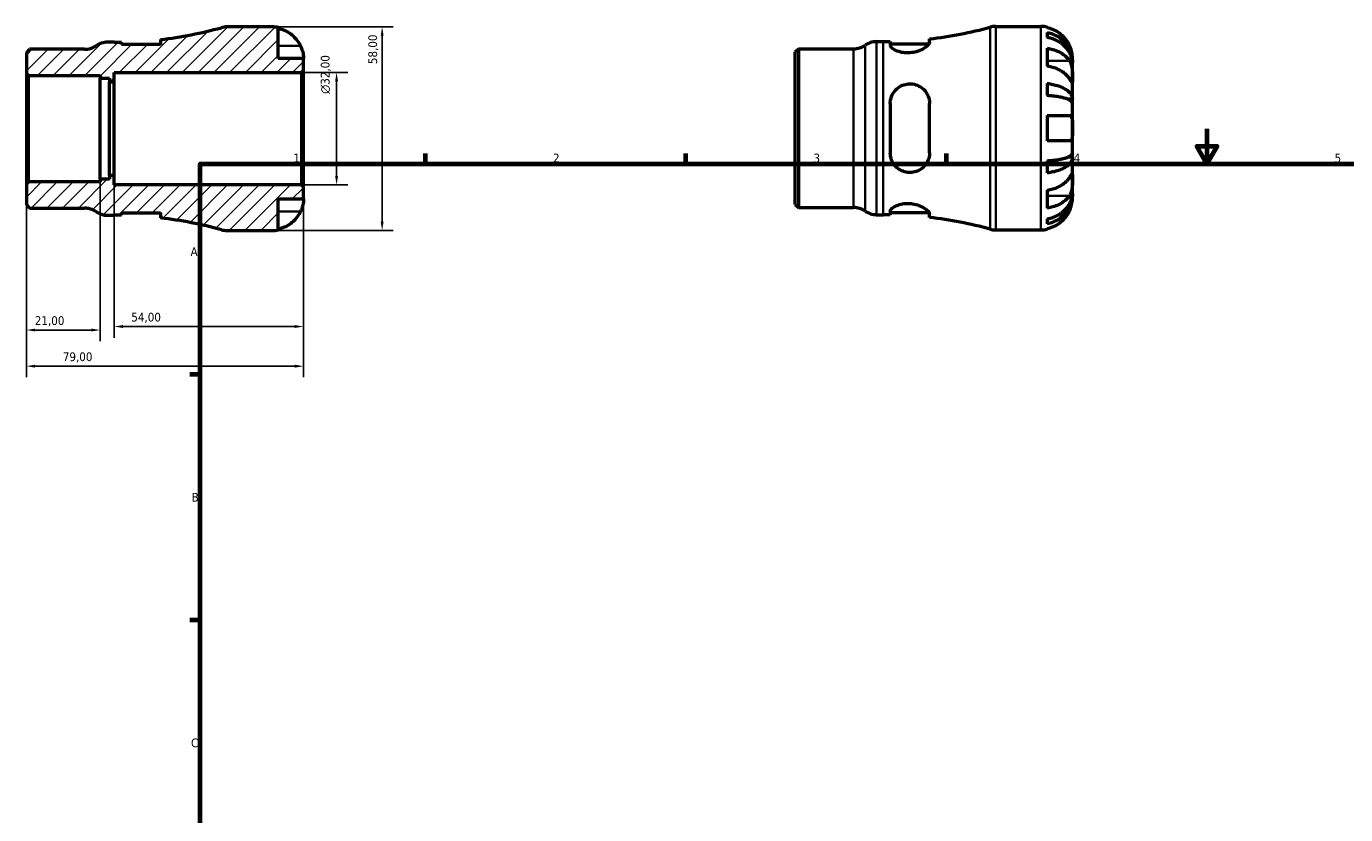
# Model space of a CAD drawing. Header units: millimetres. Extents: x -40 to 665, y 0 to 456.
# Tile 2 of 3: x -40 to 337, y 225 to 449. Entities that reach past the tile are written whole.
import ezdxf

# ---------------------------------------------------------------- set-up
doc = ezdxf.new("R2010")
doc.units = ezdxf.units.MM
for name, color, linetype, lineweight in [('Border (ISO)', 7, 'Continuous', 70), ('Dimension (ISO)', 7, 'Continuous', 25), ('Hatch (ISO)', 7, 'Continuous', 18), ('Visible (ISO)', 7, 'Continuous', 50), ('Visible Narrow (ISO)', 7, 'Continuous', 35)]:
    doc.layers.add(name, color=color, linetype=linetype, lineweight=lineweight)
doc.styles.add('Note Text (ISO)', font='tahoma.ttf')
doc.dimstyles.new('Default (ISO)', dxfattribs={"dimtxt": 2.5, "dimasz": 2.5, "dimexe": 3.175, "dimexo": 0, "dimgap": 0.762, "dimtad": 1, "dimrnd": 1e-08, "dimzin": 0, "dimtxsty": 'Note Text (ISO)', "dimcen": 0.09, "dimdle": 10, "dimclrd": 256, "dimclre": 256, "dimclrt": 232, "dimazin": 0, "dimtfac": 1.40208, "dimtmove": 0, "dimatfit": 3, "dimfxl": 1, "dimtolj": 1, "dimtzin": 0, "dimlwd": -1, "dimlwe": -1, "dimarcsym": 0})

# ---------------------------------------------------------------- blocks, each defined once
blk = doc.blocks.new('Borders Default Border')
at = {"layer": 'Border (ISO)'}
for p, q in [((74.25, 410), (74.25, 412.9)), ((148.5, 410), (148.5, 412.9)), ((222.75, 410), (222.75, 412.9)), ((10, 350), (7.1, 350)), ((10, 280), (7.1, 280))]:
    blk.add_line(p, q, dxfattribs=at)
at = {"layer": 'Border (ISO)', "flags": 128}
for points in [[(297, 420), (297, 410), (294.11, 415), (299.89, 415), (297, 410)], [(10, 10), (10, 410), (584, 410), (584, 10), (10, 10)]]:
    blk.add_lwpolyline(points, dxfattribs=at)
at = {"layer": 'Border (ISO)', "color": 232, "true_color": 0xca0064, "char_height": 2.5, "attachment_point": 7, "style": 'Note Text (ISO)'}
for s, insert in [('1', (36.56, 410.4)), ('2', (110.62, 410.4)), ('3', (184.85, 410.35)), ('4', (259, 410.4)), ('5', (333.39, 410.35)), ('A', (7.29, 383.75)), ('B', (7.59, 313.75)), ('C', (7.43, 243.71))]:
    blk.add_mtext(s, dxfattribs=dict(at, insert=insert))
blk = doc.blocks.new('*D7')
at = {"layer": 'Defpoints', "color": 0, "transparency": 16777216}
for p in [(-39.5, 404.27), (39.5, 403.42), (-39.5, 352.35)]:
    blk.add_point(p, dxfattribs=at)
at = {"layer": 'Dimension (ISO)', "transparency": 16777216}
for p, q in [((-39.5, 404.27), (-39.5, 349.17)), ((39.5, 403.42), (39.5, 349.17)), ((37, 352.35), (-37, 352.35))]:
    blk.add_line(p, q, dxfattribs=at)
for points in [[(-37, 352.76), (-37, 351.93), (-39.5, 352.35)], [(37, 352.76), (37, 351.93), (39.5, 352.35)]]:
    blk.add_solid(points, dxfattribs=at)
at = {"layer": 'Dimension (ISO)', "color": 232, "true_color": 0xca0064, "transparency": 16777216, "insert": (-29.12, 356.28), "char_height": 2.5, "attachment_point": 1, "style": 'Note Text (ISO)'}
blk.add_mtext('\\A1;79,00', dxfattribs=at)
blk = doc.blocks.new('*D8')
at = {"layer": 'Defpoints', "color": 0, "transparency": 16777216}
for p in [(30.5, 449), (61.9, 449), (30.5, 391)]:
    blk.add_point(p, dxfattribs=at)
at = {"layer": 'Dimension (ISO)', "transparency": 16777216}
for p, q in [((30.5, 449), (65.08, 449)), ((61.9, 393.5), (61.9, 446.5)), ((30.5, 391), (65.08, 391))]:
    blk.add_line(p, q, dxfattribs=at)
for points in [[(61.48, 446.5), (62.32, 446.5), (61.9, 449)], [(61.48, 393.5), (62.32, 393.5), (61.9, 391)]]:
    blk.add_solid(points, dxfattribs=at)
at = {"layer": 'Dimension (ISO)', "color": 232, "true_color": 0xca0064, "transparency": 16777216, "insert": (57.96, 438.4), "char_height": 2.5, "attachment_point": 1, "rotation": 90, "style": 'Note Text (ISO)'}
blk.add_mtext('\\A1;58,00', dxfattribs=at)
blk = doc.blocks.new('*D9')
at = {"layer": 'Defpoints', "color": 0, "transparency": 16777216}
for p in [(38.92, 436), (48.92, 436), (38.92, 404)]:
    blk.add_point(p, dxfattribs=at)
at = {"layer": 'Dimension (ISO)', "transparency": 16777216}
for p, q in [((38.92, 436), (52.09, 436)), ((48.92, 406.5), (48.92, 433.5)), ((38.92, 404), (52.09, 404))]:
    blk.add_line(p, q, dxfattribs=at)
for points in [[(48.5, 433.5), (49.34, 433.5), (48.92, 436)], [(48.5, 406.5), (49.34, 406.5), (48.92, 404)]]:
    blk.add_solid(points, dxfattribs=at)
at = {"layer": 'Dimension (ISO)', "color": 232, "true_color": 0xca0064, "transparency": 16777216, "insert": (44.4, 429.94), "char_height": 2.5, "attachment_point": 1, "rotation": 90, "style": 'Note Text (ISO)'}
blk.add_mtext('\\A1;\\fAIGDT|b0|i0;\\H2.5000;\\ln\\fTahoma|b0|i0;\\H2.5000;32,00', dxfattribs=at)
blk = doc.blocks.new('*D10')
at = {"layer": 'Defpoints', "color": 0, "transparency": 16777216}
for p in [(-14.5, 406.67), (39.5, 403.42), (-14.5, 363.64)]:
    blk.add_point(p, dxfattribs=at)
at = {"layer": 'Dimension (ISO)', "transparency": 16777216}
for p, q in [((-14.5, 406.67), (-14.5, 360.46)), ((39.5, 403.42), (39.5, 360.46)), ((37, 363.64), (-12, 363.64))]:
    blk.add_line(p, q, dxfattribs=at)
for points in [[(-12, 364.05), (-12, 363.22), (-14.5, 363.64)], [(37, 364.05), (37, 363.22), (39.5, 363.64)]]:
    blk.add_solid(points, dxfattribs=at)
at = {"layer": 'Dimension (ISO)', "color": 232, "true_color": 0xca0064, "transparency": 16777216, "insert": (-9.6, 367.57), "char_height": 2.5, "attachment_point": 1, "style": 'Note Text (ISO)'}
blk.add_mtext('\\A1;54,00', dxfattribs=at)
blk = doc.blocks.new('*D11')
at = {"layer": 'Defpoints', "color": 0, "transparency": 16777216}
for p in [(-39.5, 404.27), (-18.5, 405.61), (-39.5, 362.64)]:
    blk.add_point(p, dxfattribs=at)
at = {"layer": 'Dimension (ISO)', "transparency": 16777216}
for p, q in [((-39.5, 404.27), (-39.5, 359.47)), ((-18.5, 405.61), (-18.5, 359.47)), ((-21, 362.64), (-37, 362.64))]:
    blk.add_line(p, q, dxfattribs=at)
for points in [[(-37, 363.06), (-37, 362.23), (-39.5, 362.64)], [(-21, 363.06), (-21, 362.23), (-18.5, 362.64)]]:
    blk.add_solid(points, dxfattribs=at)
at = {"layer": 'Dimension (ISO)', "color": 232, "true_color": 0xca0064, "transparency": 16777216, "insert": (-37.11, 366.58), "char_height": 2.5, "attachment_point": 1, "style": 'Note Text (ISO)'}
blk.add_mtext('\\A1;21,00', dxfattribs=at)

msp = doc.modelspace()

# ---------------------------------------------------------------- hatches: boundary and pattern name
at = {"layer": 'Hatch (ISO)'}
h = msp.add_hatch(dxfattribs=at)
h.set_pattern_fill('ANSI31', color=256, scale=25.4, style=0)
h.set_pattern_definition([(45, (0, 0), (-2.245064, 2.245064), [])])
edge = h.paths.add_edge_path()
edge.add_ellipse((17.614, 396.8), major_axis=(-1.543, -5.591), ratio=1, start_angle=0, end_angle=15.4274)
edge.add_line((17.614, 391), (30.499, 391))
edge.add_ellipse((30.499, 400), major_axis=(0, -9), ratio=1, start_angle=0, end_angle=11.53696)
edge.add_line((32.299, 391.182), (32.299, 400))
edge.add_line((32.299, 400), (39.499, 400))
edge.add_line((39.499, 400), (39.499, 403.42))
edge.add_line((39.499, 403.42), (38.919, 404))
edge.add_line((38.919, 404), (-14.501, 404))
edge.add_line((-14.501, 404), (-14.501, 406.667))
edge.add_line((-14.501, 406.667), (-15.821, 406.667))
edge.add_line((-15.821, 406.667), (-15.821, 405.612))
edge.add_line((-15.821, 405.612), (-18.501, 405.612))
edge.add_line((-18.501, 405.612), (-18.501, 404.854))
edge.add_line((-18.501, 404.854), (-38.921, 404.854))
edge.add_line((-38.921, 404.854), (-39.501, 404.274))
edge.add_line((-39.501, 404.274), (-39.501, 398.289))
edge.add_line((-39.501, 398.289), (-38.592, 397.38))
edge.add_line((-38.592, 397.38), (-22.909, 397.38))
edge.add_ellipse((-22.909, 391.58), major_axis=(0, 5.8), ratio=1, start_angle=325.58849, end_angle=360, ccw=False)
edge.add_ellipse((-16.353, 401.15), major_axis=(-3.278, -4.785), ratio=1, start_angle=0, end_angle=34.41151)
edge.add_line((-16.353, 395.35), (-14.501, 395.35))
edge.add_ellipse((-14.501, 280.423), major_axis=(0, 114.927), ratio=1, start_angle=358.969, end_angle=360, ccw=False)
edge.add_line((-12.433, 395.331), (-12.433, 395.99))
edge.add_line((-12.433, 395.99), (-1.233, 395.99))
edge.add_line((-1.233, 395.99), (-1.233, 394.582))
edge.add_ellipse((-14.501, 280.423), major_axis=(13.268, 114.159), ratio=1, start_angle=351.20198, end_angle=360, ccw=False)
edge = h.paths.add_edge_path()
edge.add_ellipse((17.614, 443.2), major_axis=(0, 5.8), ratio=1, start_angle=0, end_angle=15.4274)
edge.add_ellipse((-14.501, 559.577), major_axis=(30.573, -110.786), ratio=1, start_angle=351.20198, end_angle=360, ccw=False)
edge.add_line((-1.233, 445.418), (-1.233, 444.01))
edge.add_line((-1.233, 444.01), (-12.433, 444.01))
edge.add_line((-12.433, 444.01), (-12.433, 444.669))
edge.add_ellipse((-14.501, 559.577), major_axis=(2.068, -114.908), ratio=1, start_angle=358.969, end_angle=360, ccw=False)
edge.add_line((-14.501, 444.65), (-16.353, 444.65))
edge.add_ellipse((-16.353, 438.85), major_axis=(0, 5.8), ratio=1, start_angle=0, end_angle=34.41151)
edge.add_ellipse((-22.909, 448.42), major_axis=(3.278, -4.785), ratio=1, start_angle=325.58849, end_angle=360, ccw=False)
edge.add_line((-22.909, 442.62), (-38.592, 442.62))
edge.add_line((-38.592, 442.62), (-39.501, 441.711))
edge.add_line((-39.501, 441.711), (-39.501, 435.726))
edge.add_line((-39.501, 435.726), (-38.921, 435.146))
edge.add_line((-38.921, 435.145), (-18.501, 435.145))
edge.add_line((-18.501, 435.145), (-18.501, 434.388))
edge.add_line((-18.501, 434.388), (-15.821, 434.388))
edge.add_line((-15.821, 434.388), (-15.821, 433.333))
edge.add_line((-15.821, 433.333), (-14.501, 433.333))
edge.add_line((-14.501, 433.333), (-14.501, 436))
edge.add_line((-14.501, 436), (38.919, 436))
edge.add_line((38.919, 436), (39.499, 436.58))
edge.add_line((39.499, 436.58), (39.499, 440))
edge.add_line((39.499, 440), (32.299, 440))
edge.add_line((32.299, 440), (32.299, 448.818))
edge.add_ellipse((30.499, 440), major_axis=(1.8, 8.818), ratio=1, start_angle=0, end_angle=11.53696)
edge.add_line((30.499, 449), (17.614, 449))

# ---------------------------------------------------------------- linework, layer by layer
at = {"layer": 'Visible (ISO)'}
for p, q in [((30.499, 449), (17.614, 449)), ((32.299, 440), (32.299, 448.818)), ((236.791, 449.155), (249.675, 449.155)), ((251.475, 448.973), (251.475, 448.747)), ((-14.501, 444.65), (-16.353, 444.65)), ((-12.433, 444.01), (-12.433, 444.669)), ((-1.233, 444.01), (-12.433, 444.01)), ((-1.233, 445.418), (-1.233, 444.01)), ((202.823, 444.805), (204.675, 444.805)), ((206.743, 444.824), (206.743, 443.798)), ((206.743, 444.165), (217.801, 444.165)), ((217.943, 444.579), (217.943, 445.573)), ((251.475, 447.44), (251.475, 446.007)), ((-38.592, 442.62), (-39.501, 441.711)), ((-39.501, 441.711), (-39.501, 435.726)), ((-22.909, 442.62), (-38.592, 442.62)), ((39.499, 440), (32.299, 440)), ((39.499, 436.58), (39.499, 440)), ((179.675, 441.866), (180.584, 442.775)), ((179.675, 398.444), (179.675, 441.866)), ((180.584, 442.775), (196.268, 442.775)), ((180.584, 442.775), (180.584, 397.535)), ((251.475, 442.918), (251.475, 437.827)), ((258.675, 438.868), (258.675, 440.155)), ((38.919, 436), (39.499, 436.58)), ((39.499, 403.42), (39.499, 436.58)), ((258.675, 438.868), (258.658, 438.868)), ((258.675, 438.378), (258.675, 438.868)), ((258.675, 434.297), (258.675, 438.378)), ((-39.501, 435.726), (-38.921, 435.145)), ((-39.501, 435.726), (-39.501, 404.274)), ((-38.921, 435.145), (-18.501, 435.145)), ((-38.921, 404.854), (-38.921, 435.145)), ((-18.501, 435.145), (-18.501, 434.388)), ((-18.501, 434.388), (-15.821, 434.388)), ((-18.501, 405.612), (-18.501, 434.388)), ((-15.821, 434.388), (-15.821, 433.333)), ((-15.821, 433.333), (-14.501, 433.333)), ((-15.821, 406.667), (-15.821, 433.333)), ((-14.501, 433.333), (-14.501, 436)), ((-14.501, 436), (38.919, 436)), ((-14.501, 406.667), (-14.501, 433.333)), ((38.919, 436), (38.919, 404)), ((251.475, 432.89), (251.475, 429.43)), ((258.675, 428.396), (258.675, 434.297)), ((206.743, 427.195), (206.743, 413.115)), ((217.943, 413.115), (217.943, 427.195)), ((258.675, 428.396), (257.35, 428.396)), ((258.675, 427.213), (258.675, 428.396)), ((258.675, 420.155), (258.675, 427.213)), ((251.475, 423.755), (251.475, 416.555)), ((258.675, 413.096), (258.675, 420.155)), ((251.475, 410.88), (251.475, 407.42)), ((258.675, 411.914), (257.35, 411.914)), ((258.675, 411.914), (258.675, 413.096)), ((258.675, 406.013), (258.675, 411.914)), ((-14.501, 406.667), (-15.821, 406.667)), ((-15.821, 406.667), (-15.821, 405.612)), ((-14.501, 404), (-14.501, 406.667)), ((-38.921, 404.854), (-39.501, 404.274)), ((-39.501, 404.274), (-39.501, 398.289)), ((-18.501, 404.854), (-38.921, 404.854)), ((-15.821, 405.612), (-18.501, 405.612)), ((-18.501, 405.612), (-18.501, 404.854)), ((38.919, 404), (-14.501, 404)), ((39.499, 403.42), (38.919, 404)), ((39.499, 400), (39.499, 403.42)), ((251.475, 402.483), (251.475, 397.391)), ((258.675, 401.932), (258.675, 406.013)), ((32.299, 391.182), (32.299, 400)), ((32.299, 400), (39.499, 400)), ((258.675, 401.442), (258.658, 401.442)), ((258.675, 401.442), (258.675, 401.932)), ((258.675, 400.155), (258.675, 401.442)), ((-39.501, 398.289), (-38.592, 397.38)), ((-38.592, 397.38), (-22.909, 397.38)), ((-16.353, 395.35), (-14.501, 395.35)), ((-12.433, 395.331), (-12.433, 395.99)), ((-12.433, 395.99), (-1.233, 395.99)), ((-1.233, 395.99), (-1.233, 394.582)), ((179.675, 398.444), (180.584, 397.535)), ((180.584, 397.535), (196.268, 397.535)), ((202.823, 395.505), (204.675, 395.505)), ((206.743, 396.512), (206.743, 395.486)), ((206.743, 396.145), (217.801, 396.145)), ((217.943, 394.736), (217.943, 395.731)), ((236.791, 391.155), (249.675, 391.155)), ((251.475, 394.303), (251.475, 392.87)), ((251.475, 391.562), (251.475, 391.337)), ((17.614, 391), (30.499, 391))]:
    msp.add_line(p, q, dxfattribs=at)
for centre, radius, start, end in [((-14.501, 559.577), 114.927, 276.62938, 285.4274), ((17.614, 443.2), 5.8, 90, 105.4274), ((30.499, 440), 9, 78.46304, 90), ((204.675, 559.732), 114.927, 276.62938, 285.4274), ((236.791, 443.355), 5.8, 90, 105.4274), ((249.675, 440.155), 9, 78.46304, 90), ((-16.353, 438.85), 5.8, 90, 124.41151), ((-14.501, 559.577), 114.927, 270, 271.031), ((196.268, 448.575), 5.8, 270, 304.41151), ((202.823, 439.005), 5.8, 90, 124.41151), ((204.675, 559.732), 114.927, 270, 271.031), ((-22.909, 448.42), 5.8, 270, 304.41151), ((-22.909, 391.58), 5.8, 55.58849, 90), ((-16.353, 401.15), 5.8, 235.58849, 270), ((-14.501, 280.423), 114.927, 88.969, 90), ((196.268, 391.735), 5.8, 55.58849, 90), ((202.823, 401.305), 5.8, 235.58849, 270), ((204.675, 280.578), 114.927, 88.969, 90), ((-14.501, 280.423), 114.927, 74.5726, 83.37062), ((17.614, 396.8), 5.8, 254.5726, 270), ((30.499, 400), 9, 270, 281.53696), ((204.675, 280.578), 114.927, 74.5726, 83.37062), ((236.791, 396.955), 5.8, 254.5726, 270), ((249.675, 400.155), 9, 270, 281.53696)]:
    msp.add_arc(centre, radius, start, end, dxfattribs=at)
for points, knots in [([(32.299, 448.592), (32.873, 448.474), (33.434, 448.297), (34.444, 447.877), (34.984, 447.593), (35.99, 446.917), (36.457, 446.525), (37.243, 445.735), (37.635, 445.262), (38.221, 444.38), (38.44, 443.988), (38.623, 443.6)], [0.17075309, 0.17075309, 0.17075309, 0.17075309, 0.33215152, 0.33215152, 0.49888818, 0.49888818, 0.66562485, 0.66562485, 0.83351137, 0.83351137, 0.95687373, 0.95687373, 0.95687373, 0.95687373]), ([(257.799, 443.755), (257.617, 444.143), (257.397, 444.535), (256.812, 445.417), (256.42, 445.889), (255.633, 446.68), (255.166, 447.072), (254.16, 447.748), (253.621, 448.032), (252.611, 448.452), (252.05, 448.629), (251.475, 448.747)], [4.42788405, 4.42788405, 4.42788405, 4.42788405, 4.5512464, 4.5512464, 4.71913293, 4.71913293, 4.88586959, 4.88586959, 5.05260626, 5.05260626, 5.21400469, 5.21400469, 5.21400469, 5.21400469]), ([(-1.375, 444.01), (-1.359, 444.036), (-1.344, 444.063), (-1.266, 444.21), (-1.233, 444.323), (-1.233, 444.424)], [-0.23806402, -0.23806402, -0.23806402, -0.23806402, -0.21483173, -0.21483173, -0.10467701, -0.10467701, -0.10467701, -0.10467701]), ([(217.943, 444.579), (217.943, 444.513), (217.929, 444.443), (217.827, 444.164), (217.653, 443.929), (217.065, 443.365), (216.599, 443.027), (215.485, 442.418), (214.847, 442.144), (213.599, 441.786), (213.027, 441.675), (211.9, 441.575), (211.363, 441.579), (210.24, 441.69), (209.68, 441.812), (208.569, 442.169), (208.056, 442.419), (207.242, 442.953), (206.956, 443.237), (206.771, 443.601), (206.743, 443.702), (206.743, 443.798)], [-1.9747873, -1.9747873, -1.9747873, -1.9747873, -1.903451, -1.903451, -1.7084184, -1.7084184, -1.4610727, -1.4610727, -1.2278054, -1.2278054, -1.0503294, -1.0503294, -0.8871272, -0.8871272, -0.6980633, -0.6980633, -0.4681317, -0.4681317, -0.2242671, -0.2242671, -0.1236311, -0.1236311, -0.1236311, -0.1236311]), ([(251.475, 447.44), (252.052, 447.325), (252.616, 447.153), (253.628, 446.747), (254.168, 446.472), (255.174, 445.82), (255.642, 445.442), (256.428, 444.68), (256.818, 444.225), (257.492, 443.247), (257.775, 442.723), (258.201, 441.725), (258.383, 441.158), (258.62, 440), (258.675, 439.409), (258.675, 438.868)], [0.1707461, 0.1707461, 0.1707461, 0.1707461, 0.33284, 0.33284, 0.4994944, 0.4994944, 0.6661487, 0.6661487, 0.8332087, 0.8332087, 1.0002688, 1.0002688, 1.1679728, 1.1679728, 1.3356767, 1.3356767, 1.3356767, 1.3356767]), ([(258.675, 438.378), (258.675, 438.86), (258.62, 439.386), (258.383, 440.416), (258.201, 440.921), (257.775, 441.809), (257.492, 442.275), (256.818, 443.146), (256.428, 443.55), (255.642, 444.229), (255.174, 444.565), (254.168, 445.146), (253.628, 445.39), (252.616, 445.752), (252.052, 445.905), (251.475, 446.007)], [4.0142509, 4.0142509, 4.0142509, 4.0142509, 4.1819549, 4.1819549, 4.3496588, 4.3496588, 4.5167189, 4.5167189, 4.6837789, 4.6837789, 4.8504333, 4.8504333, 5.0170876, 5.0170876, 5.1791816, 5.1791816, 5.1791816, 5.1791816]), ([(258.675, 440.155), (258.675, 440.155), (258.676, 440.188), (258.674, 440.323), (258.671, 440.43), (258.649, 440.788), (258.62, 441.081), (258.513, 441.676), (258.453, 441.943), (258.315, 442.435), (258.246, 442.651), (258.086, 443.094), (257.995, 443.32), (257.865, 443.614), (257.832, 443.685), (257.799, 443.755)], [-2.49913258, -2.49913258, -2.49913258, -2.49913258, -2.41505436, -2.41505436, -2.32384732, -2.32384732, -2.1841143, -2.1841143, -2.08674766, -2.08674766, -2.01440674, -2.01440674, -1.93994266, -1.93994266, -1.91637503, -1.91637503, -1.91637503, -1.91637503]), ([(38.623, 443.6), (38.69, 443.457), (38.754, 443.313), (38.904, 442.953), (38.985, 442.739), (39.134, 442.298), (39.199, 442.074), (39.333, 441.548), (39.388, 441.262), (39.469, 440.699), (39.486, 440.45), (39.501, 440.094), (39.499, 440), (39.499, 440)], [-0.57647647, -0.57647647, -0.57647647, -0.57647647, -0.52968676, -0.52968676, -0.46054026, -0.46054026, -0.38562403, -0.38562403, -0.27730827, -0.27730827, -0.14258086, -0.14258086, 0, 0, 0, 0]), ([(251.475, 442.918), (252.05, 442.835), (252.611, 442.709), (253.621, 442.412), (254.16, 442.211), (255.166, 441.734), (255.633, 441.457), (256.42, 440.898), (256.812, 440.564), (257.397, 439.94), (257.617, 439.662), (257.799, 439.388)], [0.17075309, 0.17075309, 0.17075309, 0.17075309, 0.33215152, 0.33215152, 0.49888818, 0.49888818, 0.66562485, 0.66562485, 0.83351137, 0.83351137, 0.95687373, 0.95687373, 0.95687373, 0.95687373]), ([(257.799, 434.297), (257.617, 434.571), (257.397, 434.849), (256.812, 435.472), (256.42, 435.806), (255.633, 436.366), (255.166, 436.642), (254.16, 437.12), (253.621, 437.321), (252.611, 437.618), (252.05, 437.744), (251.475, 437.827)], [4.42788405, 4.42788405, 4.42788405, 4.42788405, 4.5512464, 4.5512464, 4.71913293, 4.71913293, 4.88586959, 4.88586959, 5.05260626, 5.05260626, 5.21400469, 5.21400469, 5.21400469, 5.21400469]), ([(257.799, 439.388), (257.858, 439.3), (257.915, 439.206), (258.065, 438.928), (258.152, 438.733), (258.309, 438.306), (258.376, 438.075), (258.51, 437.495), (258.564, 437.142), (258.645, 436.335), (258.662, 435.89), (258.677, 435.033), (258.675, 434.634), (258.675, 434.297)], [-0.58004807, -0.58004807, -0.58004807, -0.58004807, -0.5384523, -0.5384523, -0.46383793, -0.46383793, -0.3862639, -0.3862639, -0.27840269, -0.27840269, -0.14277912, -0.14277912, 0, 0, 0, 0]), ([(206.743, 427.195), (206.743, 427.398), (206.754, 427.6), (206.846, 428.441), (207.025, 429.059), (207.609, 430.269), (208.037, 430.847), (209.055, 431.776), (209.626, 432.139), (210.771, 432.598), (211.311, 432.727), (212.421, 432.822), (212.973, 432.786), (214.172, 432.531), (214.791, 432.274), (216.016, 431.497), (216.585, 430.934), (217.421, 429.667), (217.706, 428.974), (217.91, 427.894), (217.943, 427.546), (217.943, 427.195)], [-1.9549151, -1.9549151, -1.9549151, -1.9549151, -1.8912524, -1.8912524, -1.6885038, -1.6885038, -1.4624043, -1.4624043, -1.2544345, -1.2544345, -1.0867268, -1.0867268, -0.9191694, -0.9191694, -0.7103242, -0.7103242, -0.4539287, -0.4539287, -0.2148317, -0.2148317, -0.104677, -0.104677, -0.104677, -0.104677]), ([(251.475, 432.89), (252.052, 432.83), (252.616, 432.739), (253.628, 432.526), (254.168, 432.383), (255.174, 432.041), (255.642, 431.842), (256.428, 431.443), (256.818, 431.204), (257.492, 430.692), (257.775, 430.417), (258.201, 429.894), (258.383, 429.597), (258.62, 428.99), (258.675, 428.68), (258.675, 428.396)], [0.1707461, 0.1707461, 0.1707461, 0.1707461, 0.33284, 0.33284, 0.4994944, 0.4994944, 0.6661487, 0.6661487, 0.8332087, 0.8332087, 1.0002688, 1.0002688, 1.1679728, 1.1679728, 1.3356767, 1.3356767, 1.3356767, 1.3356767]), ([(258.675, 434.297), (258.675, 434.114), (258.676, 433.951), (258.674, 433.662), (258.672, 433.54), (258.657, 433.318), (258.639, 433.249), (258.563, 433.237), (258.507, 433.287), (258.37, 433.459), (258.302, 433.554), (258.145, 433.781), (258.057, 433.912), (257.908, 434.134), (257.855, 434.214), (257.799, 434.297)], [0, 0, 0, 0, 0.07774953, 0.07774953, 0.16081914, 0.16081914, 0.27783798, 0.27783798, 0.3882896, 0.3882896, 0.46542959, 0.46542959, 0.54035429, 0.54035429, 0.57953204, 0.57953204, 0.57953204, 0.57953204]), ([(258.675, 427.213), (258.675, 427.353), (258.62, 427.506), (258.383, 427.806), (258.201, 427.952), (257.775, 428.21), (257.492, 428.346), (256.818, 428.599), (256.428, 428.716), (255.642, 428.914), (255.174, 429.011), (254.168, 429.18), (253.628, 429.251), (252.616, 429.356), (252.052, 429.401), (251.475, 429.43)], [4.0142509, 4.0142509, 4.0142509, 4.0142509, 4.1819549, 4.1819549, 4.3496588, 4.3496588, 4.5167189, 4.5167189, 4.6837789, 4.6837789, 4.8504333, 4.8504333, 5.0170876, 5.0170876, 5.1791816, 5.1791816, 5.1791816, 5.1791816]), ([(251.475, 423.755), (252.05, 423.755), (252.611, 423.755), (253.621, 423.755), (254.16, 423.755), (255.166, 423.755), (255.633, 423.755), (256.42, 423.755), (256.812, 423.755), (257.397, 423.755), (257.617, 423.755), (257.799, 423.755)], [0.17075309, 0.17075309, 0.17075309, 0.17075309, 0.33215152, 0.33215152, 0.49888818, 0.49888818, 0.66562485, 0.66562485, 0.83351137, 0.83351137, 0.95687373, 0.95687373, 0.95687373, 0.95687373]), ([(257.799, 423.755), (257.867, 423.755), (257.931, 423.746), (258.081, 423.703), (258.161, 423.657), (258.31, 423.52), (258.376, 423.425), (258.51, 423.134), (258.564, 422.916), (258.646, 422.334), (258.662, 421.955), (258.677, 421.101), (258.675, 420.63), (258.675, 420.155)], [-0.57647647, -0.57647647, -0.57647647, -0.57647647, -0.52968676, -0.52968676, -0.46054026, -0.46054026, -0.38562403, -0.38562403, -0.27730827, -0.27730827, -0.14258086, -0.14258086, 0, 0, 0, 0]), ([(258.675, 420.155), (258.675, 419.875), (258.676, 419.595), (258.674, 419.027), (258.671, 418.742), (258.649, 418.064), (258.62, 417.701), (258.513, 417.199), (258.453, 417.029), (258.315, 416.797), (258.246, 416.721), (258.086, 416.608), (257.995, 416.574), (257.865, 416.557), (257.832, 416.555), (257.799, 416.555)], [-2.49913258, -2.49913258, -2.49913258, -2.49913258, -2.41505436, -2.41505436, -2.32384732, -2.32384732, -2.1841143, -2.1841143, -2.08674766, -2.08674766, -2.01440674, -2.01440674, -1.93994266, -1.93994266, -1.91637503, -1.91637503, -1.91637503, -1.91637503]), ([(257.799, 416.555), (257.617, 416.555), (257.397, 416.555), (256.812, 416.555), (256.42, 416.555), (255.633, 416.555), (255.166, 416.555), (254.16, 416.555), (253.621, 416.555), (252.611, 416.555), (252.05, 416.555), (251.475, 416.555)], [4.42788405, 4.42788405, 4.42788405, 4.42788405, 4.5512464, 4.5512464, 4.71913293, 4.71913293, 4.88586959, 4.88586959, 5.05260626, 5.05260626, 5.21400469, 5.21400469, 5.21400469, 5.21400469]), ([(217.943, 413.115), (217.943, 412.887), (217.929, 412.661), (217.827, 411.824), (217.653, 411.237), (217.065, 410.009), (216.599, 409.397), (215.485, 408.424), (214.847, 408.05), (213.599, 407.628), (213.027, 407.526), (211.9, 407.506), (211.363, 407.575), (210.24, 407.887), (209.68, 408.152), (208.569, 408.912), (208.056, 409.44), (207.242, 410.681), (206.956, 411.403), (206.771, 412.476), (206.743, 412.795), (206.743, 413.115)], [-1.9747873, -1.9747873, -1.9747873, -1.9747873, -1.903451, -1.903451, -1.7084184, -1.7084184, -1.4610727, -1.4610727, -1.2278054, -1.2278054, -1.0503294, -1.0503294, -0.8871272, -0.8871272, -0.6980633, -0.6980633, -0.4681317, -0.4681317, -0.2242671, -0.2242671, -0.1236311, -0.1236311, -0.1236311, -0.1236311]), ([(251.475, 410.88), (252.052, 410.909), (252.616, 410.954), (253.628, 411.059), (254.168, 411.13), (255.174, 411.299), (255.642, 411.396), (256.428, 411.593), (256.818, 411.711), (257.492, 411.964), (257.775, 412.099), (258.201, 412.358), (258.383, 412.504), (258.62, 412.804), (258.675, 412.956), (258.675, 413.096)], [0.1707461, 0.1707461, 0.1707461, 0.1707461, 0.33284, 0.33284, 0.4994944, 0.4994944, 0.6661487, 0.6661487, 0.8332087, 0.8332087, 1.0002688, 1.0002688, 1.1679728, 1.1679728, 1.3356767, 1.3356767, 1.3356767, 1.3356767]), ([(258.675, 411.914), (258.675, 411.63), (258.62, 411.32), (258.383, 410.713), (258.201, 410.416), (257.775, 409.893), (257.492, 409.618), (256.818, 409.105), (256.428, 408.867), (255.642, 408.468), (255.174, 408.269), (254.168, 407.927), (253.628, 407.784), (252.616, 407.57), (252.052, 407.48), (251.475, 407.42)], [4.0142509, 4.0142509, 4.0142509, 4.0142509, 4.1819549, 4.1819549, 4.3496588, 4.3496588, 4.5167189, 4.5167189, 4.6837789, 4.6837789, 4.8504333, 4.8504333, 5.0170876, 5.0170876, 5.1791816, 5.1791816, 5.1791816, 5.1791816]), ([(257.799, 406.013), (257.858, 406.101), (257.915, 406.186), (258.065, 406.411), (258.152, 406.54), (258.309, 406.765), (258.376, 406.859), (258.51, 407.025), (258.564, 407.072), (258.645, 407.06), (258.662, 406.968), (258.677, 406.616), (258.675, 406.349), (258.675, 406.013)], [-0.58004807, -0.58004807, -0.58004807, -0.58004807, -0.5384523, -0.5384523, -0.46383793, -0.46383793, -0.3862639, -0.3862639, -0.27840269, -0.27840269, -0.14277912, -0.14277912, 0, 0, 0, 0]), ([(251.475, 402.483), (252.05, 402.566), (252.611, 402.692), (253.621, 402.989), (254.16, 403.19), (255.166, 403.667), (255.633, 403.944), (256.42, 404.503), (256.812, 404.837), (257.397, 405.461), (257.617, 405.739), (257.799, 406.013)], [0.17075309, 0.17075309, 0.17075309, 0.17075309, 0.33215152, 0.33215152, 0.49888818, 0.49888818, 0.66562485, 0.66562485, 0.83351137, 0.83351137, 0.95687373, 0.95687373, 0.95687373, 0.95687373]), ([(258.675, 406.013), (258.675, 405.83), (258.676, 405.627), (258.674, 405.176), (258.672, 404.926), (258.657, 404.298), (258.639, 403.913), (258.563, 403.159), (258.507, 402.798), (258.37, 402.213), (258.302, 401.983), (258.145, 401.558), (258.057, 401.364), (257.908, 401.093), (257.855, 401.005), (257.799, 400.922)], [0, 0, 0, 0, 0.07774953, 0.07774953, 0.16081914, 0.16081914, 0.27783798, 0.27783798, 0.3882896, 0.3882896, 0.46542959, 0.46542959, 0.54035429, 0.54035429, 0.57953204, 0.57953204, 0.57953204, 0.57953204]), ([(39.499, 400), (39.499, 400), (39.499, 399.967), (39.497, 399.832), (39.495, 399.725), (39.472, 399.367), (39.444, 399.074), (39.337, 398.479), (39.277, 398.212), (39.138, 397.72), (39.07, 397.504), (38.91, 397.061), (38.819, 396.835), (38.688, 396.54), (38.656, 396.47), (38.623, 396.4)], [-2.49913258, -2.49913258, -2.49913258, -2.49913258, -2.41505436, -2.41505436, -2.32384732, -2.32384732, -2.1841143, -2.1841143, -2.08674766, -2.08674766, -2.01440674, -2.01440674, -1.93994266, -1.93994266, -1.91637503, -1.91637503, -1.91637503, -1.91637503]), ([(206.743, 396.512), (206.743, 396.573), (206.754, 396.635), (206.846, 396.908), (207.025, 397.136), (207.609, 397.624), (208.037, 397.885), (209.055, 398.317), (209.626, 398.492), (210.771, 398.689), (211.311, 398.731), (212.421, 398.706), (212.973, 398.639), (214.172, 398.385), (214.791, 398.176), (216.016, 397.636), (216.585, 397.29), (217.421, 396.638), (217.706, 396.332), (217.91, 395.945), (217.943, 395.832), (217.943, 395.731)], [-1.9549151, -1.9549151, -1.9549151, -1.9549151, -1.8912524, -1.8912524, -1.6885038, -1.6885038, -1.4624043, -1.4624043, -1.2544345, -1.2544345, -1.0867268, -1.0867268, -0.9191694, -0.9191694, -0.7103242, -0.7103242, -0.4539287, -0.4539287, -0.2148317, -0.2148317, -0.104677, -0.104677, -0.104677, -0.104677]), ([(251.475, 394.303), (252.052, 394.405), (252.616, 394.558), (253.628, 394.92), (254.168, 395.164), (255.174, 395.744), (255.642, 396.081), (256.428, 396.759), (256.818, 397.164), (257.492, 398.034), (257.775, 398.501), (258.201, 399.389), (258.383, 399.894), (258.62, 400.924), (258.675, 401.45), (258.675, 401.932)], [0.1707461, 0.1707461, 0.1707461, 0.1707461, 0.33284, 0.33284, 0.4994944, 0.4994944, 0.6661487, 0.6661487, 0.8332087, 0.8332087, 1.0002688, 1.0002688, 1.1679728, 1.1679728, 1.3356767, 1.3356767, 1.3356767, 1.3356767]), ([(258.675, 401.442), (258.675, 400.901), (258.62, 400.31), (258.383, 399.152), (258.201, 398.585), (257.775, 397.587), (257.492, 397.063), (256.818, 396.085), (256.428, 395.63), (255.642, 394.868), (255.174, 394.49), (254.168, 393.837), (253.628, 393.563), (252.616, 393.157), (252.052, 392.985), (251.475, 392.87)], [4.0142509, 4.0142509, 4.0142509, 4.0142509, 4.1819549, 4.1819549, 4.3496588, 4.3496588, 4.5167189, 4.5167189, 4.6837789, 4.6837789, 4.8504333, 4.8504333, 5.0170876, 5.0170876, 5.1791816, 5.1791816, 5.1791816, 5.1791816]), ([(257.799, 400.922), (257.617, 400.647), (257.397, 400.37), (256.812, 399.746), (256.42, 399.412), (255.633, 398.853), (255.166, 398.576), (254.16, 398.098), (253.621, 397.898), (252.611, 397.601), (252.05, 397.475), (251.475, 397.391)], [4.42788405, 4.42788405, 4.42788405, 4.42788405, 4.5512464, 4.5512464, 4.71913293, 4.71913293, 4.88586959, 4.88586959, 5.05260626, 5.05260626, 5.21400469, 5.21400469, 5.21400469, 5.21400469]), ([(257.799, 396.555), (257.867, 396.698), (257.931, 396.842), (258.081, 397.202), (258.161, 397.416), (258.31, 397.857), (258.376, 398.081), (258.51, 398.607), (258.564, 398.893), (258.646, 399.456), (258.662, 399.705), (258.677, 400.061), (258.675, 400.155), (258.675, 400.155)], [-0.57647647, -0.57647647, -0.57647647, -0.57647647, -0.52968676, -0.52968676, -0.46054026, -0.46054026, -0.38562403, -0.38562403, -0.27730827, -0.27730827, -0.14258086, -0.14258086, 0, 0, 0, 0]), ([(-1.233, 395.576), (-1.233, 395.642), (-1.247, 395.712), (-1.298, 395.852), (-1.332, 395.92), (-1.375, 395.99)], [-1.97478729, -1.97478729, -1.97478729, -1.97478729, -1.90345104, -1.90345104, -1.841495, -1.841495, -1.841495, -1.841495]), ([(38.623, 396.4), (38.44, 396.012), (38.221, 395.62), (37.635, 394.738), (37.243, 394.265), (36.457, 393.475), (35.99, 393.083), (34.984, 392.407), (34.444, 392.123), (33.434, 391.703), (32.873, 391.526), (32.299, 391.408)], [4.42788405, 4.42788405, 4.42788405, 4.42788405, 4.5512464, 4.5512464, 4.71913293, 4.71913293, 4.88586959, 4.88586959, 5.05260626, 5.05260626, 5.21400469, 5.21400469, 5.21400469, 5.21400469]), ([(251.475, 391.562), (252.05, 391.681), (252.611, 391.858), (253.621, 392.278), (254.16, 392.562), (255.166, 393.238), (255.633, 393.63), (256.42, 394.42), (256.812, 394.893), (257.397, 395.775), (257.617, 396.167), (257.799, 396.555)], [0.17075309, 0.17075309, 0.17075309, 0.17075309, 0.33215152, 0.33215152, 0.49888818, 0.49888818, 0.66562485, 0.66562485, 0.83351137, 0.83351137, 0.95687373, 0.95687373, 0.95687373, 0.95687373])]:
    msp.add_open_spline(points, degree=3, knots=knots, dxfattribs=at)
at = {"layer": 'Visible Narrow (ISO)'}
for p, q in [((235.248, 391.718), (235.248, 448.591)), ((236.791, 448.798), (236.791, 391.512)), ((249.675, 391.512), (249.675, 448.798)), ((202.823, 444.501), (202.823, 395.808)), ((204.675, 395.808), (204.675, 444.501)), ((38.307, 443.6), (32.615, 443.6)), ((196.268, 397.813), (196.268, 442.496)), ((199.546, 396.811), (199.546, 443.499)), ((257.483, 439.388), (251.792, 439.388)), ((257.483, 400.922), (251.792, 400.922)), ((38.307, 396.4), (32.615, 396.4))]:
    msp.add_line(p, q, dxfattribs=at)

# ---------------------------------------------------------------- block references
msp.add_blockref('Borders Default Border', (0, 0))

# ---------------------------------------------------------------- dimensions: what is measured, and where the dimension line sits
at = {"layer": 'Dimension (ISO)'}
for base, p1, p2, angle, picture, middle in [((61.9, 449), (30.499, 391), (30.499, 449), 270, '*D8', (61.9, 442.5)), ((-14.501, 363.635), (39.499, 403.42), (-14.501, 406.667), 180, '*D10', (-5.501, 363.635)), ((-39.501, 362.642), (-18.501, 405.612), (-39.501, 404.274), 180, '*D11', (-33.001, 362.642)), ((-39.501, 352.346), (39.499, 403.42), (-39.501, 404.274), 180, '*D7', (-25.001, 352.346))]:
    dim = msp.add_linear_dim(base=base, p1=p1, p2=p2, angle=angle, dimstyle='Default (ISO)', override={"dimdec": 2, "dimtp": 0, "dimtm": 0, "dimtdec": 2, "dimtofl": 0, "dimatfit": 1}, dxfattribs=at)
    dim.commit()
    dim.dimension.update_dxf_attribs({"geometry": picture, "text_midpoint": middle, "dimtype": 160})
dim = msp.add_linear_dim(base=(48.919, 436), p1=(38.919, 404), p2=(38.919, 436), angle=90, text='\\fAIGDT|b0|i0;\\H2.5000;\\ln\\fTahoma|b0|i0;\\H2.5000;<>', dimstyle='Default (ISO)', override={"dimdec": 2, "dimtp": 0, "dimtm": 0, "dimtdec": 2, "dimtofl": 0, "dimatfit": 1}, dxfattribs=at)
dim.commit()
dim.dimension.update_dxf_attribs({"geometry": '*D9', "text_midpoint": (48.919, 435.5), "dimtype": 160})

doc.saveas('drawing.dxf')
